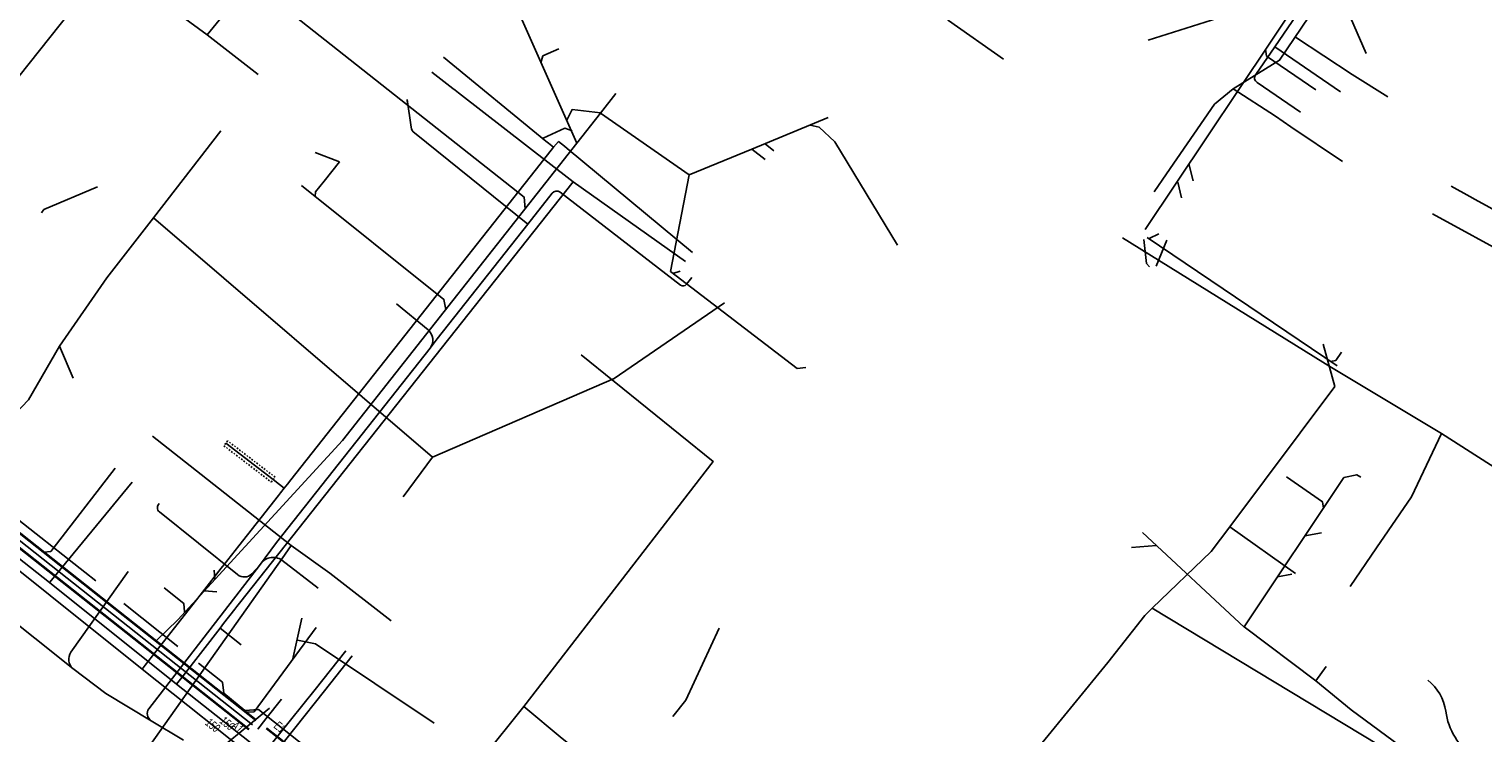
# Model space of a CAD drawing. Header units: metres. Extents: x 2695563 to 2696938, y 1260544 to 1262032.
# Tile 85 of 256: x 2696131 to 2696225, y 1261058 to 1261104. Entities that reach past the tile are written whole.
import ezdxf

# ---------------------------------------------------------------- set-up
doc = ezdxf.new("R2010")
doc.units = ezdxf.units.M
doc.linetypes.add('AUSGEZOGEN', pattern=[0])
doc.linetypes.add('VERDECKT2_S2', pattern=[0.18, 0.1, -0.08])
for name, color, linetype in [('AW_LK_Ein-Auslauftext', 24, 'AUSGEZOGEN'), ('AW_LK_Haltung', 24, 'AUSGEZOGEN'), ('EW_LK_Trasseabs', 1, 'AUSGEZOGEN'), ('FM_LK_SW_TRASSEKANTE', 94, 'AUSGEZOGEN'), ('GA_LK_Leitung', 32, 'AUSGEZOGEN'), ('GA_LK_Leitung_Text', 32, 'AUSGEZOGEN'), ('GA_LK_Schutzrohr', 32, 'AUSGEZOGEN'), ('TV_LK_LEITUNG', 92, 'AUSGEZOGEN'), ('WA_LK_Leitung', 171, 'AUSGEZOGEN'), ('WA_LK_Leitung_Text', 171, 'AUSGEZOGEN')]:
    doc.layers.add(name, color=color, linetype=linetype)
doc.styles.add('ARIAL', font='arial.ttf')

# ---------------------------------------------------------------- blocks, each defined once
blk = doc.blocks.new('COMPLEXOBJECT_2285')
at = {"layer": 'EW_LK_Trasseabs', "color": 1, "linetype": 'AUSGEZOGEN', "transparency": 33554687}
blk.add_line((6172.79, 11087.351), (6173.125, 11087.782), dxfattribs=at)
blk.add_arc((6172.568, 11087.524), 0.281, 232.14716, 322.03128, dxfattribs=at)
blk = doc.blocks.new('COMPLEXOBJECT_2286')
at = {"layer": 'EW_LK_Trasseabs', "color": 1, "linetype": 'AUSGEZOGEN', "transparency": 33554687}
for p, q in [((6155.058, 11097.465), (6154.794, 11099.256)), ((6162.553, 11091.225), (6155.265, 11097.101))]:
    blk.add_line(p, q, dxfattribs=at)
blk.add_arc((6155.572, 11097.516), 0.516, 185.71033, 233.54183, dxfattribs=at)
blk = doc.blocks.new('COMPLEXOBJECT_2287')
at = {"layer": 'EW_LK_Trasseabs', "color": 1, "linetype": 'AUSGEZOGEN', "transparency": 33554687}
blk.add_line((6156.139, 11084.414), (6154.099, 11086.104), dxfattribs=at)
blk.add_arc((6155.588, 11083.761), 0.855, 322.86705, 49.8241, dxfattribs=at)
blk = doc.blocks.new('COMPLEXOBJECT_2291')
at = {"layer": 'EW_LK_Trasseabs', "color": 1, "linetype": 'AUSGEZOGEN', "transparency": 33554687}
blk.add_line((6133.143, 11063.66), (6136.815, 11068.86), dxfattribs=at)
blk.add_arc((6133.812, 11063.207), 0.808, 145.9003, 226.80422, dxfattribs=at)
blk = doc.blocks.new('COMPLEXOBJECT_2292')
at = {"layer": 'EW_LK_Trasseabs', "color": 1, "linetype": 'AUSGEZOGEN', "transparency": 33554687}
blk.add_line((6138.15, 11060.029), (6145.289, 11069.256), dxfattribs=at)
blk.add_arc((6138.626, 11059.723), 0.566, 147.23421, 235.47128, dxfattribs=at)
blk = doc.blocks.new('COMPLEXOBJECT_2293')
at = {"layer": 'EW_LK_Trasseabs', "color": 1, "linetype": 'AUSGEZOGEN', "transparency": 33554687}
blk.add_line((6162.553, 11091.225), (6164.128, 11093.211), dxfattribs=at)
blk.add_arc((6164.418, 11092.985), 0.368, 52.73927, 142.14264, dxfattribs=at)
blk = doc.blocks.new('COMPLEXOBJECT_2313')
at = {"layer": 'EW_LK_Trasseabs', "color": 1, "linetype": 'AUSGEZOGEN', "transparency": 33554687}
for p, q in [((6209.449, 11100.857), (6210.661, 11102.648)), ((6212.329, 11098.425), (6209.521, 11100.352))]:
    blk.add_line(p, q, dxfattribs=at)
blk.add_arc((6209.699, 11100.635), 0.334, 138.40082, 237.82761, dxfattribs=at)
blk = doc.blocks.new('COMPLEXOBJECT_2327')
at = {"layer": 'EW_LK_Trasseabs', "color": 1, "linetype": 'AUSGEZOGEN', "transparency": 33554687}
blk.add_line((6145.289, 11069.256), (6144.783, 11068.722), dxfattribs=at)
blk.add_arc((6144.298, 11069.167), 0.658, 229.69552, 317.46498, dxfattribs=at)
blk = doc.blocks.new('COMPLEXOBJECT_2328')
at = {"layer": 'EW_LK_Trasseabs', "color": 1, "linetype": 'AUSGEZOGEN', "transparency": 33554687}
blk.add_line((6143.872, 11068.665), (6138.834, 11072.7), dxfattribs=at)
blk.add_arc((6139.084, 11072.976), 0.372, 135.83829, 227.80171, dxfattribs=at)
blk = doc.blocks.new('COMPLEXOBJECT_2338')
at = {"layer": 'EW_LK_Trasseabs', "color": 1, "linetype": 'AUSGEZOGEN', "transparency": 33554687}
for centre, radius, start, end in [((6218.65, 11059.45), 3.056, 7.80513, 52.41977), ((6225.929, 11060.442), 4.29, 187.72658, 235.31928)]:
    blk.add_arc(centre, radius, start, end, dxfattribs=at)

msp = doc.modelspace()

# ---------------------------------------------------------------- linework, layer by layer
at = {"layer": 'AW_LK_Haltung', "color": 24, "linetype": 'AUSGEZOGEN', "transparency": 33554687}
for p, q in [((2696203.297, 1261090.688), (2696214.728, 1261107.787)), ((2696217.511, 1261102.013), (2696215.078, 1261107.69)), ((2696162.819, 1261104.947), (2696166.698, 1261096.258)), ((2696203.475, 1261102.87), (2696207.963, 1261104.294)), ((2696169.19, 1261099.45), (2696168.211, 1261098.184)), ((2696155.759, 1261098.97), (2696155.833, 1261098.653)), ((2696168.211, 1261098.184), (2696166.698, 1261096.258)), ((2696173.928, 1261094.215), (2696168.211, 1261098.184)), ((2696182.882, 1261097.895), (2696177.95, 1261095.87)), ((2696149.837, 1261095.647), (2696151.403, 1261095.045)), ((2696166.698, 1261096.258), (2696151.6, 1261077.099)), ((2696179.381, 1261095.744), (2696178.809, 1261096.194)), ((2696187.337, 1261089.673), (2696183.3, 1261096.339)), ((2696151.403, 1261095.045), (2696150.417, 1261093.811)), ((2696206.375, 1261093.833), (2696206.098, 1261094.911)), ((2696205.624, 1261092.733), (2696205.385, 1261093.746)), ((2696215.658, 1261081.902), (2696203.413, 1261090.174)), ((2696204.17, 1261090.4), (2696203.551, 1261090.105)), ((2696204.68, 1261089.999), (2696204.006, 1261088.336)), ((2696173.352, 1261088.011), (2696172.878, 1261087.853)), ((2696216.089, 1261074.713), (2696209.667, 1261065.105)), ((2696203.115, 1261071.193), (2696209.672, 1261065.099)), ((2696214.64, 1261071.154), (2696213.572, 1261070.965)), ((2696202.403, 1261070.207), (2696204.025, 1261070.343)), ((2696143.337, 1261068.75), (2696143.373, 1261068.162)), ((2696212.735, 1261068.49), (2696211.82, 1261068.319)), ((2696143.501, 1261067.361), (2696142.7, 1261067.423)), ((2696148.981, 1261065.673), (2696148.37, 1261062.974)), ((2696175.848, 1261065.025), (2696173.712, 1261060.386)), ((2696209.662, 1261065.112), (2696214.269, 1261061.628)), ((2696214.953, 1261062.549), (2696214.269, 1261061.628)), ((2696214.269, 1261061.628), (2696216.557, 1261059.758)), ((2696137.882, 1261052.465), (2696146.901, 1261059.884)), ((2696173.712, 1261060.386), (2696172.861, 1261059.337))]:
    msp.add_line(p, q, dxfattribs=at)
at = {"layer": 'AW_LK_Haltung', "linetype": 'AUSGEZOGEN', "transparency": 33554687}
for p, q in [((2696145.553, 1261058.496), (2696092.548, 1261100.393)), ((2696145.566, 1261058.513), (2696092.561, 1261100.41)), ((2696145.579, 1261058.529), (2696092.574, 1261100.426)), ((2696146.019, 1261059.085), (2696093.014, 1261100.982)), ((2696146.032, 1261059.101), (2696093.027, 1261100.998)), ((2696146.045, 1261059.118), (2696093.04, 1261101.015)), ((2696194.403, 1261021.203), (2696146.69, 1261058.559)), ((2696194.416, 1261021.219), (2696146.703, 1261058.575)), ((2696194.429, 1261021.236), (2696146.716, 1261058.592))]:
    msp.add_line(p, q, dxfattribs=at)
at = {"layer": 'AW_LK_Haltung', "color": 255, "transparency": 33554687}
msp.add_line((2696145.799, 1261058.807), (2696092.794, 1261100.704), dxfattribs=at)
at = {"layer": 'AW_LK_Haltung', "color": 24, "linetype": 'AUSGEZOGEN', "transparency": 33554687}
for points in [[(2696147.737, 1261105.283), (2696147.72, 1261105.059), (2696163.297, 1261092.774), (2696163.364, 1261092.029)], [(2696165.524, 1261102.313), (2696164.502, 1261101.869), (2696164.379, 1261101.414)], [(2696214.283, 1261099.687), (2696211.099, 1261101.849), (2696211.04, 1261102.3)], [(2696168.207, 1261098.191), (2696166.38, 1261098.405), (2696166.045, 1261097.719)], [(2696183.308, 1261096.339), (2696182.293, 1261097.285), (2696181.721, 1261097.406)], [(2696164.513, 1261096.563), (2696165.921, 1261097.208), (2696166.391, 1261097.032)], [(2696178.827, 1261095.196), (2696177.95, 1261095.87), (2696173.92, 1261094.215)], [(2696150.417, 1261093.811), (2696149.855, 1261093.107), (2696149.847, 1261092.808)], [(2696181.426, 1261081.799), (2696180.881, 1261081.743), (2696172.714, 1261087.991), (2696173.92, 1261094.215)], [(2696135.823, 1261093.446), (2696132.371, 1261091.967), (2696132.216, 1261091.771)], [(2696148.948, 1261093.526), (2696158.131, 1261086.186), (2696158.246, 1261085.533)], [(2696203.578, 1261088.294), (2696203.378, 1261088.49), (2696203.201, 1261090.053)], [(2696215.923, 1261082.791), (2696215.561, 1261082.248), (2696215.223, 1261082.188)], [(2696151.603, 1261077.096), (2696140.995, 1261065.571), (2696139.597, 1261064.2)], [(2696136.955, 1261075.32), (2696132.806, 1261069.962), (2696132.374, 1261069.915)], [(2696217.185, 1261074.743), (2696216.917, 1261074.904), (2696216.077, 1261074.713)], [(2696212.381, 1261074.77), (2696214.699, 1261073.158), (2696214.764, 1261072.741)], [(2696140.118, 1261067.627), (2696141.378, 1261066.615), (2696141.434, 1261066.074)], [(2696149.908, 1261065.059), (2696145.906, 1261059.647), (2696145.406, 1261059.616)], [(2696157.512, 1261058.904), (2696149.852, 1261064.007), (2696148.698, 1261064.249)], [(2696147.676, 1261060.462), (2696146.651, 1261059.194), (2696146.142, 1261058.522)], [(2696216.557, 1261059.758), (2696224.268, 1261054.075), (2696224.621, 1261054.006)]]:
    msp.add_lwpolyline(points, dxfattribs=at)
at = {"layer": 'EW_LK_Trasseabs', "color": 1, "linetype": 'AUSGEZOGEN', "transparency": 33554687}
for p, q in [((2696211.631, 1261102.458), (2696220.23, 1261115.051)), ((2696215.858, 1261099.552), (2696211.631, 1261102.458)), ((2696165.611, 1261093.088), (2696173.366, 1261087.112)), ((2696157.688, 1261083.641), (2696163.523, 1261091.035)), ((2696157.239, 1261083.055), (2696157.688, 1261083.641)), ((2696135.718, 1261068.069), (2696116.958, 1261082.84)), ((2696147.349, 1261070.54), (2696157.239, 1261083.055)), ((2696134.229, 1261062.428), (2696112.417, 1261079.758)), ((2696146.259, 1261069.066), (2696147.349, 1261070.54)), ((2696150.03, 1261067.589), (2696147.701, 1261069.409)), ((2696140.992, 1261063.835), (2696137.517, 1261066.611)), ((2696141.35, 1261057.803), (2696139.275, 1261059.067)), ((2696146.18, 1261059.788), (2696145.316, 1261059.716))]:
    msp.add_line(p, q, dxfattribs=at)
for points in [[(2696145.316, 1261059.716), (2696143.965, 1261060.842), (2696143.873, 1261061.541), (2696142.323, 1261062.776)], [(2696139.275, 1261059.067), (2696136.363, 1261060.827), (2696134.229, 1261062.428)], [(2696160.91, 1261048.216), (2696154.015, 1261053.579), (2696146.18, 1261059.788)]]:
    msp.add_lwpolyline(points, dxfattribs=at)
msp.add_arc((2696147.138, 1261068.571), 1.009, 56.11426, 150.64567, dxfattribs=at)
at = {"layer": 'FM_LK_SW_TRASSEKANTE', "color": 94, "linetype": 'AUSGEZOGEN', "transparency": 33554687}
msp.add_line((2696234.503, 1261069.8), (2696222.369, 1261077.554), dxfattribs=at)
for points in [[(2696208.954, 1261099.748), (2696211.94, 1261101.587), (2696215.272, 1261106.516), (2696221.098, 1261115.134), (2696227.482, 1261123.952), (2696233.126, 1261132.445), (2696236.406, 1261137.831)], [(2696185.294, 1261109.85), (2696186.213, 1261109.113), (2696188.749, 1261107.059), (2696188.885, 1261106.95), (2696190.62, 1261104.135), (2696194.158, 1261101.645)], [(2696212.96, 1261103.069), (2696216.619, 1261100.678), (2696218.911, 1261099.221)], [(2696208.954, 1261099.747), (2696207.744, 1261098.753), (2696204.653, 1261094.263), (2696203.863, 1261093.108)], [(2696208.954, 1261099.748), (2696211.68, 1261097.976), (2696212.676, 1261097.307), (2696215.996, 1261095.077)], [(2696222.369, 1261077.554), (2696215.173, 1261081.867), (2696214.733, 1261082.14), (2696201.823, 1261090.158)], [(2696166.974, 1261082.618), (2696175.464, 1261075.754), (2696163.268, 1261059.975)], [(2696148.285, 1261070.338), (2696142.5, 1261074.917), (2696139.356, 1261077.389)], [(2696222.369, 1261077.554), (2696220.442, 1261073.488), (2696218.185, 1261070.185), (2696216.493, 1261067.708)], [(2696135.232, 1261051.883), (2696147.718, 1261069.514), (2696148.285, 1261070.338)], [(2696148.285, 1261070.338), (2696150.789, 1261068.565), (2696154.731, 1261065.489)], [(2696135.232, 1261051.883), (2696137.129, 1261050.332), (2696158.219, 1261053.77), (2696160.593, 1261056.638), (2696163.268, 1261059.975)], [(2696170.457, 1261054.2), (2696165.75, 1261057.921), (2696163.268, 1261059.975)]]:
    msp.add_lwpolyline(points, dxfattribs=at)
at = {"layer": 'GA_LK_Leitung', "color": 32, "linetype": 'AUSGEZOGEN', "transparency": 33554687}
for p, q in [((2696221.786, 1261091.697), (2696238.518, 1261082.573)), ((2696150.44, 1261060.989), (2696152.228, 1261063.235)), ((2696146.574, 1261056.129), (2696150.44, 1261060.989))]:
    msp.add_line(p, q, dxfattribs=at)
for points in [[(2696081.8, 1261107.19), (2696083.431, 1261105.916), (2696111.483, 1261084.004), (2696121, 1261076.524), (2696138.702, 1261062.394), (2696146.574, 1261056.129), (2696157.519, 1261047.591), (2696170.329, 1261037.394), (2696170.767, 1261037.069), (2696183.378, 1261027.181), (2696185.973, 1261025.18), (2696192.165, 1261020.274)], [(2696158.097, 1261101.783), (2696164.695, 1261096.382), (2696164.865, 1261096.243), (2696165.178, 1261095.987)], [(2696165.517, 1261096.356), (2696165.178, 1261095.987), (2696164.325, 1261094.906), (2696148.263, 1261074.568), (2696148.055, 1261074.304), (2696147.848, 1261074.042), (2696147.603, 1261073.732), (2696147.473, 1261073.567), (2696144.914, 1261070.327), (2696143.977, 1261069.13)], [(2696165.517, 1261096.356), (2696165.886, 1261096.051), (2696166.056, 1261095.91), (2696174.148, 1261089.207)], [(2696147.848, 1261074.042), (2696147.551, 1261074.269), (2696147.133, 1261074.589), (2696144.08, 1261076.926)], [(2696138.702, 1261062.394), (2696138.899, 1261062.645), (2696142.432, 1261067.157), (2696143.784, 1261068.884), (2696143.977, 1261069.13)]]:
    msp.add_lwpolyline(points, dxfattribs=at)
at = {"layer": 'GA_LK_Schutzrohr', "color": 32, "linetype": 'VERDECKT2_S2', "transparency": 33554687}
msp.add_lwpolyline([(2696147.012, 1261074.43), (2696147.255, 1261074.748), (2696144.202, 1261077.085), (2696143.959, 1261076.767), (2696147.012, 1261074.43)], close=True, dxfattribs=at)
at = {"layer": 'TV_LK_LEITUNG', "color": 92, "linetype": 'AUSGEZOGEN', "transparency": 33554687}
for p, q in [((2696142.888, 1261103.214), (2696136.828, 1261107.671)), ((2696135.906, 1261107.021), (2696127.012, 1261095.858)), ((2696142.888, 1261103.214), (2696146.168, 1261100.668)), ((2696139.419, 1261091.44), (2696143.754, 1261097.052)), ((2696139.419, 1261091.44), (2696157.402, 1261076.038)), ((2696215.511, 1261080.58), (2696214.758, 1261083.303)), ((2696133.366, 1261083.178), (2696134.257, 1261081.122)), ((2696215.511, 1261080.58), (2696208.733, 1261071.554)), ((2696157.402, 1261076.038), (2696155.503, 1261073.487)), ((2696208.733, 1261071.554), (2696212.974, 1261068.553))]:
    msp.add_line(p, q, dxfattribs=at)
for points in [[(2696147.923, 1261110.114), (2696145.316, 1261107.428), (2696144.336, 1261105.009), (2696142.888, 1261103.214)], [(2696133.366, 1261083.178), (2696136.431, 1261087.572), (2696139.419, 1261091.44)], [(2696157.402, 1261076.038), (2696169.098, 1261081.096), (2696176.204, 1261085.964)], [(2696133.366, 1261083.178), (2696131.369, 1261079.723), (2696128.247, 1261076.46), (2696124.687, 1261072.39), (2696115.732, 1261062.142)], [(2696208.733, 1261071.554), (2696207.535, 1261069.957), (2696203.743, 1261066.311)], [(2696203.743, 1261066.311), (2696203.257, 1261065.844), (2696200.891, 1261062.813), (2696192.037, 1261052)], [(2696203.743, 1261066.311), (2696228.438, 1261051.395), (2696240.827, 1261043.912), (2696247.756, 1261053.627)]]:
    msp.add_lwpolyline(points, dxfattribs=at)
at = {"layer": 'WA_LK_Leitung', "color": 7, "linetype": 'AUSGEZOGEN', "transparency": 33554687}
for p, q in [((2696144.959, 1261066.629), (2696166.45, 1261093.75)), ((2696166.45, 1261093.75), (2696173.694, 1261088.626)), ((2696149.832, 1261061.086), (2696151.812, 1261063.562))]:
    msp.add_line(p, q, dxfattribs=at)
for points in [[(2696082.582, 1261107.343), (2696082.896, 1261107.072), (2696083.499, 1261106.598), (2696083.766, 1261106.389), (2696088.874, 1261102.378), (2696111.453, 1261084.71), (2696120.172, 1261077.858), (2696132.735, 1261067.963), (2696140.913, 1261061.427)], [(2696157.343, 1261100.828), (2696158.704, 1261099.77), (2696158.85, 1261099.657), (2696159.073, 1261099.484), (2696166.45, 1261093.75)], [(2696239.54, 1261084.4), (2696239.275, 1261084.545), (2696238.998, 1261084.697), (2696224.548, 1261092.625), (2696224.207, 1261092.812), (2696222.987, 1261093.482)], [(2696132.735, 1261067.963), (2696132.854, 1261068.108), (2696138.05, 1261074.417)], [(2696143.71, 1261065.022), (2696143.94, 1261065.318), (2696144.669, 1261066.256), (2696144.792, 1261066.414), (2696144.959, 1261066.629)], [(2696140.913, 1261061.427), (2696141.33, 1261061.964), (2696143.71, 1261065.022), (2696145.075, 1261063.96)], [(2696140.913, 1261061.427), (2696146.54, 1261056.971), (2696160.985, 1261045.462), (2696161.626, 1261044.918), (2696170.753, 1261037.862), (2696174.611, 1261034.772), (2696187.662, 1261024.538), (2696192.161, 1261021.006)], [(2696146.54, 1261056.971), (2696146.657, 1261057.117), (2696149.832, 1261061.086)]]:
    msp.add_lwpolyline(points, dxfattribs=at)

# ---------------------------------------------------------------- block references
at = {"layer": 'EW_LK_Trasseabs', "color": 1, "linetype": 'AUSGEZOGEN', "lineweight": -3, "transparency": 33554687}
for name in ['COMPLEXOBJECT_2313', 'COMPLEXOBJECT_2286', 'COMPLEXOBJECT_2293', 'COMPLEXOBJECT_2285', 'COMPLEXOBJECT_2287', 'COMPLEXOBJECT_2328', 'COMPLEXOBJECT_2291', 'COMPLEXOBJECT_2292', 'COMPLEXOBJECT_2327', 'COMPLEXOBJECT_2338']:
    msp.add_blockref(name, (2690000.97, 1249999.81), dxfattribs=at)

# ---------------------------------------------------------------- texts
at = {"layer": 'AW_LK_Ein-Auslauftext', "color": 24, "transparency": 33554687, "char_height": 0.55705, "width": 0.85544, "attachment_point": 7, "style": 'ARIAL'}
for s, insert, rotation in [('\\A1;{\\fArial|i1|b0;\\H0.557054;\\W0.700000;\\C24;A1}\\P', (2696144.394, 1261058.644), 321.5997), ('\\A1;{\\fArial|i1|b0;\\H0.557054;\\W0.700000;\\C24;E1}\\P', (2696147.132, 1261058.646), 321.9408)]:
    msp.add_mtext(s, dxfattribs=dict(at, insert=insert, rotation=rotation))
at = {"layer": 'GA_LK_Leitung_Text', "color": 32, "transparency": 33554687, "insert": (2696143.241, 1261058.775), "char_height": 0.55825, "width": 1.10806, "attachment_point": 5, "rotation": 321.4845, "style": 'ARIAL'}
msp.add_mtext('\\A1;{\\fArial|i1|b0;\\H0.558250;\\W0.700000;\\C32;150}\\P', dxfattribs=at)
at = {"layer": 'WA_LK_Leitung_Text', "color": 7, "transparency": 33554687, "insert": (2696144.174, 1261058.894), "char_height": 0.55426, "width": 1.10014, "attachment_point": 5, "rotation": 321.4566, "style": 'ARIAL'}
msp.add_mtext('\\A1;{\\fArial|i1|b0;\\H0.554263;\\W0.700000;\\C7;150}\\P', dxfattribs=at)

doc.saveas('drawing.dxf')
